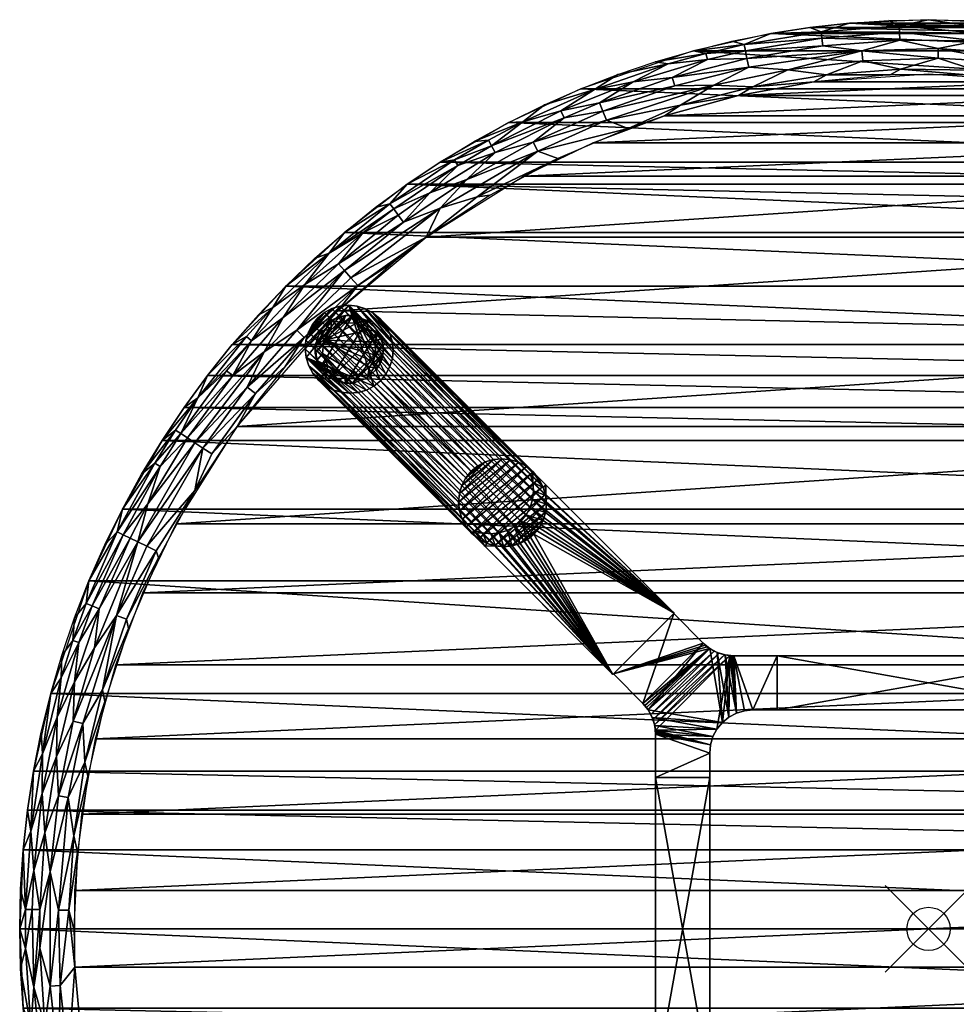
# Model space of a CAD drawing. Header units: inches. Extents: x -21 to 21, y -21 to 21.
# Tile 3 of 4: x -21 to 0.6, y -1.7 to 21. Entities that reach past the tile are written whole.
import ezdxf

# ---------------------------------------------------------------- set-up
doc = ezdxf.new("R2010")
doc.units = ezdxf.units.IN
doc.header["$MEASUREMENT"] = 0
doc.header["$PDMODE"] = 35
for name, color, linetype in [('AFUTL-3-EDPL', 19, 'Continuous'), ('AFUTL-3-GDPL', 19, 'Continuous'), ('AFUTL-3-HWPT', 4, 'Continuous'), ('AFUTL-3-LGWD', 15, 'Continuous'), ('AFUTL-3-TPWD', 15, 'Continuous')]:
    doc.layers.add(name, color=color, linetype=linetype)

msp = doc.modelspace()

# ---------------------------------------------------------------- linework, layer by layer
msp.add_point((0, 0))

# ---------------------------------------------------------------- meshes
at = {"layer": 'AFUTL-3-EDPL'}
mesh = msp.add_polyface(dxfattribs=at)
corners = [(-0.646, 19.857, 41.005), (-2.362, 19.727, 41.005), (-1.523, 20.052, 41.092), (-2.442, 20.394, 41.371), (-4.198, 20.107, 41.371), (-4.234, 20.281, 41.556), (-3.253, 19.845, 41.092), (-4.06, 19.448, 41.005), (-4.959, 19.489, 41.092), (-2.481, 20.718, 41.766), (-2.463, 20.572, 41.556), (-4.265, 20.426, 41.766), (-0.673, 20.708, 41.556), (0.22, 20.334, 41.215), (0.218, 20.108, 41.092), (-1.541, 20.277, 41.215), (-3.647, 20.681, 42.047), (-0.667, 20.529, 41.371), (-0.678, 20.855, 41.766), (-4.156, 19.906, 41.215), (-0.916, 20.98, 42.047), (-1.83, 20.92, 42.047), (-2.741, 20.82, 42.047), (-5.109, 20.079, 41.556), (-2.651, 19.567, 40.976), (-4.394, 19.251, 40.976), (-0.886, 19.726, 40.976), (0, 21, 42.047), (-4.545, 20.502, 42.047)]
mesh.append_faces([[corners[k] for k in face] for face in [(20, 18, 21), (22, 9, 16), (12, 17, 10), (10, 3, 5), (5, 4, 23), (27, 18, 20), (21, 9, 22), (16, 11, 28)]], dxfattribs={"vtx0": -1, "vtx1": -1})
mesh.append_faces([[corners[k] for k in face] for face in [(0, 1, 2), (6, 7, 8), (9, 10, 11), (13, 14, 15), (16, 9, 11), (18, 12, 9), (13, 15, 17), (14, 0, 2), (6, 8, 19), (14, 2, 15), (15, 6, 19), (1, 7, 6), (21, 18, 9), (17, 3, 10), (15, 19, 4), (2, 1, 6), (2, 6, 15), (1, 24, 7), (0, 26, 1)]], dxfattribs={"vtx0": -1, "vtx1": -1, "vtx2": -1})
mesh.append_faces([[corners[k] for k in face] for face in [(9, 12, 10), (17, 15, 3), (11, 10, 5), (7, 24, 25), (1, 26, 24)]], dxfattribs={"vtx0": -1, "vtx2": -1})
mesh.append_faces([[corners[k] for k in face] for face in [(3, 15, 4)]], dxfattribs={"vtx1": -1})
mesh.append_faces([[corners[k] for k in face] for face in [(3, 4, 5)]], dxfattribs={"vtx1": -1, "vtx2": -1})
mesh = msp.add_polyface(dxfattribs=at)
corners = [(0.916, 20.98, 42.047), (1.13, 20.836, 41.766), (0, 21, 42.047), (2.854, 20.134, 41.215), (1.958, 20.014, 41.092), (0.22, 20.334, 41.215), (1.83, 20.92, 42.047), (2.929, 20.66, 41.766), (3.683, 19.77, 41.092), (2.789, 19.671, 41.005), (2.908, 20.513, 41.556), (2.883, 20.337, 41.371), (1.122, 20.688, 41.556), (1.112, 20.51, 41.371), (1.076, 19.838, 41.005), (2.741, 20.82, 42.047), (-0.673, 20.708, 41.556), (-0.678, 20.855, 41.766), (4.394, 19.251, 40.976), (-0.646, 19.857, 41.005), (0.218, 20.108, 41.092), (4.673, 20.185, 41.556), (-0.667, 20.529, 41.371), (3.647, 20.681, 42.047), (0.886, 19.726, 40.976), (-0.886, 19.726, 40.976), (3.761, 20.193, 41.371), (2.651, 19.567, 40.976)]
mesh.append_faces([[corners[k] for k in face] for face in [(0, 1, 2), (10, 11, 12), (15, 7, 6), (12, 13, 16), (11, 3, 13), (23, 7, 15), (6, 1, 0), (26, 3, 11)]], dxfattribs={"vtx0": -1, "vtx1": -1})
mesh.append_faces([[corners[k] for k in face] for face in [(3, 4, 5), (6, 7, 1), (8, 4, 3), (8, 9, 4), (9, 14, 4), (18, 9, 8), (14, 19, 20), (2, 1, 17), (1, 12, 17), (7, 21, 10), (7, 10, 1), (13, 22, 16), (13, 5, 22), (3, 5, 13), (4, 14, 20), (4, 20, 5), (14, 24, 19), (9, 27, 14)]], dxfattribs={"vtx0": -1, "vtx1": -1, "vtx2": -1})
mesh.append_faces([[corners[k] for k in face] for face in [(17, 12, 16), (1, 10, 12), (19, 24, 25), (14, 27, 24), (9, 18, 27)]], dxfattribs={"vtx0": -1, "vtx2": -1})
mesh.append_faces([[corners[k] for k in face] for face in [(11, 13, 12), (26, 11, 10)]], dxfattribs={"vtx1": -1, "vtx2": -1})
mesh = msp.add_polyface(dxfattribs=at)
corners = [(-7.182, 19.734, 42.047), (-6.017, 19.98, 41.766), (-7.723, 19.384, 41.766), (-7.443, 18.681, 41.092), (-6.938, 18.487, 40.976), (-9.032, 17.967, 41.092), (-5.923, 19.668, 41.371), (-7.603, 19.081, 41.371), (-6.828, 19.561, 41.556), (-4.06, 19.448, 41.005), (-5.729, 19.024, 41.005), (-4.959, 19.489, 41.092), (-6.315, 20.028, 42.047), (-4.198, 20.107, 41.371), (-5.109, 20.079, 41.556), (-5.435, 20.284, 42.047), (-4.265, 20.426, 41.766), (-5.145, 20.222, 41.766), (-8.495, 18.897, 41.556), (-4.545, 20.502, 42.047), (-5.864, 19.472, 41.215), (-7.527, 18.891, 41.215), (-4.156, 19.906, 41.215), (-4.234, 20.281, 41.556), (-9.134, 18.169, 41.215), (-6.102, 18.78, 40.976), (-4.394, 19.251, 40.976), (-8.422, 18.734, 41.371), (-8.036, 19.401, 42.047)]
mesh.append_faces([[corners[k] for k in face] for face in [(3, 4, 5), (12, 1, 0), (19, 16, 15), (20, 11, 21), (16, 23, 17), (15, 17, 12), (7, 21, 27), (0, 2, 28), (17, 14, 1)]], dxfattribs={"vtx0": -1, "vtx1": -1})
mesh.append_faces([[corners[k] for k in face] for face in [(0, 1, 2), (6, 7, 8), (9, 10, 11), (13, 6, 14), (11, 10, 3), (14, 6, 8), (8, 7, 18), (22, 11, 20), (10, 4, 3), (1, 8, 2), (1, 14, 8), (2, 8, 18), (13, 22, 6), (22, 20, 6), (6, 20, 7), (21, 3, 24), (11, 3, 21), (9, 26, 10)]], dxfattribs={"vtx0": -1, "vtx1": -1, "vtx2": -1})
mesh.append_faces([[corners[k] for k in face] for face in [(15, 16, 17), (17, 23, 14), (10, 25, 4), (10, 26, 25), (12, 17, 1)]], dxfattribs={"vtx0": -1, "vtx2": -1})
mesh.append_faces([[corners[k] for k in face] for face in [(20, 21, 7), (7, 27, 18)]], dxfattribs={"vtx1": -1, "vtx2": -1})
mesh = msp.add_polyface(dxfattribs=at)
corners = [(-9.372, 18.643, 41.766), (-8.495, 18.897, 41.556), (-10.099, 18.09, 41.556), (-9.032, 17.967, 41.092), (-11.285, 16.645, 41.092), (-10.672, 17.31, 41.215), (-6.938, 18.487, 40.976), (-8.568, 17.791, 40.976), (-10.5, 18.186, 42.047), (-10.171, 18.22, 41.766), (-12.13, 16.321, 41.215), (-8.422, 18.734, 41.371), (-9.134, 18.169, 41.215), (-10.012, 17.935, 41.371), (-7.527, 18.891, 41.215), (-10.873, 17.636, 41.556), (-11.527, 17.001, 41.371), (-12.359, 16.629, 41.556), (-8.036, 19.401, 42.047), (-7.723, 19.384, 41.766), (-8.875, 19.032, 42.047), (-10.427, 16.912, 41.005), (-10.128, 16.951, 40.976), (-11.607, 15.975, 40.976), (-11.283, 17.711, 42.047), (-10.951, 17.762, 41.766), (-12.045, 17.202, 42.047), (-9.697, 18.627, 42.047), (-12.447, 16.747, 41.766), (-7.443, 18.681, 41.092)]
mesh.append_faces([[corners[k] for k in face] for face in [(18, 19, 20), (24, 25, 26), (27, 0, 8), (0, 2, 9), (2, 13, 15), (20, 0, 27), (8, 9, 24), (9, 2, 25)]], dxfattribs={"vtx0": -1, "vtx1": -1})
mesh.append_faces([[corners[k] for k in face] for face in [(0, 1, 2), (3, 4, 5), (5, 4, 10), (11, 12, 13), (14, 12, 11), (15, 16, 17), (13, 16, 15), (11, 13, 2), (7, 21, 3), (1, 11, 2), (20, 19, 0), (25, 15, 28), (19, 1, 0), (5, 10, 16), (13, 5, 16), (12, 5, 13), (12, 3, 5), (21, 23, 4), (3, 21, 4)]], dxfattribs={"vtx0": -1, "vtx1": -1, "vtx2": -1})
mesh.append_faces([[corners[k] for k in face] for face in [(8, 0, 9), (21, 22, 23), (21, 7, 22), (25, 2, 15), (24, 9, 25)]], dxfattribs={"vtx0": -1, "vtx2": -1})
mesh.append_faces([[corners[k] for k in face] for face in [(6, 7, 3), (29, 3, 12)]], dxfattribs={"vtx1": -1, "vtx2": -1})
mesh = msp.add_polyface(dxfattribs=at)
corners = [(-12.784, 16.66, 42.047), (-12.447, 16.747, 41.766), (-13.499, 16.087, 42.047), (-13.348, 15.041, 41.092), (-13.187, 14.86, 41.005), (-14.599, 13.829, 41.092), (-13.85, 15.607, 41.766), (-13.068, 16.078, 41.556), (-14.41, 14.886, 41.556), (-12.045, 17.202, 42.047), (-10.951, 17.762, 41.766), (-13.633, 15.363, 41.371), (-12.13, 16.321, 41.215), (-11.285, 16.645, 41.092), (-13.498, 15.21, 41.215), (-15.355, 13.332, 41.215), (-14.912, 14.125, 41.371), (-11.607, 15.975, 40.976), (-15.149, 14.35, 41.766), (-12.252, 16.486, 41.371), (-15.645, 13.583, 41.556), (-14.849, 14.849, 42.047), (-14.187, 15.483, 42.047), (-12.359, 16.629, 41.556), (-10.873, 17.636, 41.556), (-12.312, 15.438, 40.976), (-13.646, 14.272, 40.976), (-14.424, 13.663, 41.005), (-11.527, 17.001, 41.371), (-15.483, 14.187, 42.047)]
mesh.append_faces([[corners[k] for k in face] for face in [(6, 23, 7)]], dxfattribs={"vtx0": -1})
mesh.append_faces([[corners[k] for k in face] for face in [(0, 1, 2), (3, 4, 5), (12, 13, 14), (13, 17, 3), (22, 6, 21), (23, 19, 7), (28, 12, 19), (9, 1, 0), (2, 6, 22), (21, 18, 29)]], dxfattribs={"vtx0": -1, "vtx1": -1})
mesh.append_faces([[corners[k] for k in face] for face in [(9, 10, 1), (7, 11, 8), (14, 15, 16), (6, 8, 18), (19, 11, 7), (18, 8, 20), (21, 6, 18), (11, 14, 16), (2, 1, 6), (1, 23, 6), (1, 24, 23), (19, 12, 11), (8, 16, 20), (11, 16, 8), (17, 4, 3), (4, 26, 27)]], dxfattribs={"vtx0": -1, "vtx1": -1, "vtx2": -1})
mesh.append_faces([[corners[k] for k in face] for face in [(6, 7, 8), (12, 14, 11), (13, 3, 14), (3, 5, 14), (28, 19, 23)]], dxfattribs={"vtx1": -1, "vtx2": -1})
mesh.append_faces([[corners[k] for k in face] for face in [(4, 25, 26), (17, 25, 4)]], dxfattribs={"vtx2": -1})
mesh = msp.add_polyface(dxfattribs=at)
corners = [(-13.187, 14.86, 41.005), (-14.424, 13.663, 41.005), (-14.599, 13.829, 41.092), (-16.079, 12.782, 41.371), (-17.125, 11.342, 41.371), (-17.273, 11.44, 41.556), (-15.756, 13.68, 41.766), (-15.645, 13.583, 41.556), (-16.881, 12.265, 41.766), (-15.552, 12.363, 41.005), (-16.766, 11.104, 41.092), (-15.742, 12.514, 41.092), (-16.564, 10.971, 41.005), (-16.218, 12.893, 41.556), (-14.912, 14.125, 41.371), (-16.66, 12.784, 42.047), (-15.483, 14.187, 42.047), (-15.149, 14.35, 41.766), (-16.087, 13.499, 42.047), (-16.954, 11.229, 41.215), (-15.355, 13.332, 41.215), (-13.498, 15.21, 41.215), (-17.202, 12.045, 42.047), (-17.397, 11.522, 41.766), (-17.711, 11.283, 42.047), (-17.753, 10.681, 41.556), (-13.646, 14.272, 40.976), (-14.87, 12.992, 40.976), (-15.975, 11.607, 40.976), (-17.88, 10.758, 41.766)]
mesh.append_faces([[corners[k] for k in face] for face in [(20, 4, 3), (8, 7, 13)]], dxfattribs={"vtx0": -1})
mesh.append_faces([[corners[k] for k in face] for face in [(13, 5, 8), (16, 17, 18), (23, 24, 8), (17, 7, 6), (7, 3, 13), (18, 6, 15)]], dxfattribs={"vtx0": -1, "vtx1": -1})
mesh.append_faces([[corners[k] for k in face] for face in [(0, 1, 2), (6, 7, 8), (9, 12, 10), (3, 5, 13), (14, 3, 7), (15, 6, 8), (11, 19, 20), (21, 2, 20), (1, 9, 11), (20, 19, 4), (2, 11, 20), (2, 1, 11), (1, 27, 9), (28, 12, 9)]], dxfattribs={"vtx0": -1, "vtx1": -1, "vtx2": -1})
mesh.append_faces([[corners[k] for k in face] for face in [(9, 10, 11), (8, 22, 15), (5, 23, 8), (14, 20, 3), (18, 17, 6), (4, 25, 5), (1, 26, 27), (9, 27, 28), (8, 24, 22), (5, 29, 23)]], dxfattribs={"vtx0": -1, "vtx2": -1})
mesh.append_faces([[corners[k] for k in face] for face in [(3, 4, 5), (11, 10, 19)]], dxfattribs={"vtx1": -1, "vtx2": -1})
mesh = msp.add_polyface(dxfattribs=at)
corners = [(-18.042, 9.817, 41.371), (-18.611, 9.105, 41.556), (-17.753, 10.681, 41.556), (-18.45, 9.026, 41.371), (-19.329, 7.46, 41.556), (-17.846, 8.731, 41.005), (-18.761, 7.241, 41.092), (-18.064, 8.837, 41.092), (-19.467, 7.513, 41.766), (-19.734, 7.182, 42.047), (-19.401, 8.036, 42.047), (-16.951, 10.128, 40.976), (-16.766, 11.104, 41.092), (-17.125, 11.342, 41.371), (-17.397, 11.522, 41.766), (-18.186, 10.5, 42.047), (-17.711, 11.283, 42.047), (-18.744, 9.17, 41.766), (-18.627, 9.697, 42.047), (-17.88, 10.758, 41.766), (-19.163, 7.396, 41.371), (-19.032, 8.875, 42.047), (-18.535, 7.153, 41.005), (-18.267, 8.937, 41.215), (-16.954, 11.229, 41.215), (-16.564, 10.971, 41.005), (-19.271, 6.493, 41.215), (-17.273, 11.44, 41.556), (-15.975, 11.607, 40.976), (-17.791, 8.568, 40.976)]
mesh.append_faces([[corners[k] for k in face] for face in [(20, 4, 3), (11, 12, 25), (4, 8, 1), (6, 23, 7), (7, 23, 12), (2, 19, 27), (3, 1, 0), (29, 5, 11), (19, 15, 14)]], dxfattribs={"vtx0": -1, "vtx1": -1})
mesh.append_faces([[corners[k] for k in face] for face in [(0, 1, 2), (0, 2, 13), (8, 10, 17), (17, 18, 19), (22, 6, 5), (23, 0, 24), (5, 7, 11), (12, 23, 24), (2, 17, 19), (1, 8, 17), (1, 17, 2), (24, 0, 13), (26, 20, 23), (29, 22, 5)]], dxfattribs={"vtx0": -1, "vtx1": -1, "vtx2": -1})
mesh.append_faces([[corners[k] for k in face] for face in [(3, 4, 1), (5, 6, 7), (8, 9, 10), (11, 7, 12), (14, 15, 16), (17, 21, 18), (23, 20, 3), (23, 3, 0), (19, 18, 15), (17, 10, 21)]], dxfattribs={"vtx0": -1, "vtx2": -1})
mesh.append_faces([[corners[k] for k in face] for face in [(28, 11, 25)]], dxfattribs={"vtx2": -1})
mesh = msp.add_polyface(dxfattribs=at)
corners = [(-18.761, 7.241, 41.092), (-19.271, 6.493, 41.215), (-18.267, 8.937, 41.215), (-19.761, 4.801, 41.215), (-20.151, 3.98, 41.371), (-19.731, 5.709, 41.371), (-20.133, 4.891, 41.556), (-20.044, 5.8, 41.766), (-19.634, 6.615, 41.556), (-20.471, 4.043, 41.766), (-20.502, 4.545, 42.047), (-20.284, 5.435, 42.047), (-19.491, 3.85, 41.005), (-19.541, 4.747, 41.092), (-19.085, 5.522, 41.005), (-20.102, 3.072, 41.215), (-19.774, 6.663, 41.766), (-19.734, 7.182, 42.047), (-19.467, 7.513, 41.766), (-20.028, 6.315, 42.047), (-19.163, 7.396, 41.371), (-20.481, 3.13, 41.556), (-18.535, 7.153, 41.005), (-19.329, 7.46, 41.556), (-19.429, 3.526, 40.976), (-19.035, 5.253, 40.976), (-18.487, 6.938, 40.976), (-17.791, 8.568, 40.976), (-20.681, 3.647, 42.047)]
mesh.append_faces([[corners[k] for k in face] for face in [(0, 3, 1)]], dxfattribs={"vtx0": -1})
mesh.append_faces([[corners[k] for k in face] for face in [(16, 17, 18), (3, 5, 1), (8, 16, 23), (24, 12, 25), (25, 14, 26), (26, 22, 27), (7, 19, 16)]], dxfattribs={"vtx0": -1, "vtx1": -1})
mesh.append_faces([[corners[k] for k in face] for face in [(3, 4, 5), (6, 7, 8), (12, 13, 14), (5, 6, 8), (9, 11, 7), (15, 4, 3), (14, 13, 0), (5, 8, 20), (6, 9, 7), (21, 9, 6), (14, 0, 22), (4, 6, 5), (4, 21, 6), (1, 5, 20), (13, 3, 0), (13, 15, 3), (25, 12, 14), (26, 14, 22)]], dxfattribs={"vtx0": -1, "vtx1": -1, "vtx2": -1})
mesh.append_faces([[corners[k] for k in face] for face in [(9, 10, 11), (16, 19, 17), (23, 16, 18), (20, 8, 23), (9, 28, 10), (7, 11, 19), (8, 7, 16)]], dxfattribs={"vtx0": -1, "vtx2": -1})
mesh.append_faces([[corners[k] for k in face] for face in [(0, 1, 2)]], dxfattribs={"vtx1": -1, "vtx2": -1})
mesh = msp.add_polyface(dxfattribs=at)
corners = [(-20.293, 1.321, 41.215), (-20.42, 2.221, 41.371), (-20.102, 3.072, 41.215), (-19.863, 0.43, 41.005), (-20.105, 0.436, 41.092), (-19.751, 2.148, 41.005), (-20.675, 1.346, 41.556), (-20.862, 0.452, 41.766), (-20.744, 2.256, 41.766), (-20.92, 1.83, 42.047), (-19.879, 3.038, 41.092), (-20.535, 0.445, 41.371), (-20.681, 3.647, 42.047), (-20.471, 4.043, 41.766), (-20.151, 3.98, 41.371), (-20.82, 2.741, 42.047), (-19.491, 3.85, 41.005), (-19.541, 4.747, 41.092), (-20.98, 0.916, 42.047), (-20.293, -1.321, 41.215), (-20.481, 3.13, 41.556), (-20.067, -1.306, 41.092), (-20.862, -0.452, 41.766), (-21, 0, 42.047), (-20.714, 0.449, 41.556), (-19.746, 0, 40.976), (-19.667, 1.77, 40.976), (-19.429, 3.526, 40.976), (-20.535, -0.445, 41.371)]
mesh.append_faces([[corners[k] for k in face] for face in [(4, 19, 0), (22, 23, 7), (24, 7, 6), (25, 3, 26), (26, 5, 27)]], dxfattribs={"vtx0": -1, "vtx1": -1})
mesh.append_faces([[corners[k] for k in face] for face in [(0, 1, 2), (3, 4, 5), (6, 7, 8), (7, 9, 8), (5, 4, 10), (0, 11, 1), (8, 12, 13), (2, 1, 14), (16, 10, 17), (11, 6, 1), (20, 8, 13), (6, 8, 20), (5, 10, 16), (1, 20, 14), (1, 6, 20), (10, 0, 2), (10, 2, 17), (26, 3, 5), (27, 5, 16)]], dxfattribs={"vtx0": -1, "vtx1": -1, "vtx2": -1})
mesh.append_faces([[corners[k] for k in face] for face in [(8, 15, 12), (7, 18, 9), (3, 21, 4), (24, 22, 7), (11, 24, 6), (0, 28, 11), (7, 23, 18), (8, 9, 15)]], dxfattribs={"vtx0": -1, "vtx2": -1})
mesh.append_faces([[corners[k] for k in face] for face in [(4, 0, 10)]], dxfattribs={"vtx1": -1, "vtx2": -1})
mesh = msp.add_polyface(dxfattribs=at)
corners = [(-20.675, -1.346, 41.556), (-20.862, -0.452, 41.766), (-20.714, 0.449, 41.556), (-20.42, -2.221, 41.371), (-20.293, -1.321, 41.215), (-20.102, -3.072, 41.215), (-20.92, -1.83, 42.047), (-20.744, -2.256, 41.766), (-20.82, -2.741, 42.047), (-20.067, -1.306, 41.092), (-19.726, -0.886, 40.976), (-19.879, -3.038, 41.092), (-20.151, -3.98, 41.371), (-20.471, -4.043, 41.766), (-20.481, -3.13, 41.556), (-20.133, -4.891, 41.556), (-19.567, -2.651, 40.976), (-20.98, -0.916, 42.047), (-20.535, 0.445, 41.371), (-21, 0, 42.047), (-20.535, -0.445, 41.371), (-20.293, 1.321, 41.215), (-19.541, -4.747, 41.092), (-19.306, -4.69, 41.005), (-19.251, -4.394, 40.976), (-19.863, 0.43, 41.005), (-20.681, -3.647, 42.047), (-20.502, -4.545, 42.047), (-19.761, -4.801, 41.215), (-20.105, 0.436, 41.092), (-19.746, 0, 40.976)]
mesh.append_faces([[corners[k] for k in face] for face in [(6, 7, 8), (9, 10, 11), (19, 1, 17), (11, 16, 22), (26, 13, 27), (9, 4, 29), (8, 13, 26), (17, 7, 6)]], dxfattribs={"vtx0": -1, "vtx1": -1})
mesh.append_faces([[corners[k] for k in face] for face in [(0, 1, 2), (3, 4, 5), (3, 5, 12), (13, 14, 15), (4, 9, 5), (17, 1, 7), (18, 0, 2), (14, 3, 12), (1, 0, 7), (14, 12, 15), (4, 20, 21), (20, 4, 3), (10, 9, 25), (8, 7, 13), (7, 0, 14), (7, 14, 13), (0, 3, 14), (12, 5, 28), (5, 11, 28), (22, 16, 23)]], dxfattribs={"vtx0": -1, "vtx1": -1, "vtx2": -1})
mesh.append_faces([[corners[k] for k in face] for face in [(11, 10, 16), (23, 16, 24), (5, 9, 11)]], dxfattribs={"vtx0": -1, "vtx2": -1})
mesh.append_faces([[corners[k] for k in face] for face in [(20, 0, 18)]], dxfattribs={"vtx1": -1})
mesh.append_faces([[corners[k] for k in face] for face in [(0, 20, 3), (30, 10, 25)]], dxfattribs={"vtx1": -1, "vtx2": -1})
at = {"layer": 'AFUTL-3-GDPL'}
mesh = msp.add_polyface(dxfattribs=at)
corners = [(-13.176, 12.799, 0.531), (-12.605, 13.299), (-13.975, 13.599, 0.531), (-13.806, 14.054), (-14.054, 12.968), (-12.968, 12.721), (-12.945, 13.829, 0.531), (-13.299, 14.17), (-13.77, 12.894, 0.531), (-12.721, 13.806), (-13.476, 12.605), (-14.17, 13.476), (-12.777, 13.251, 0.531), (-13.524, 13.997, 0.531), (-14.054, 13.806, 0.177), (-13.944, 12.831, 0.177), (-12.968, 14.054, 0.177), (-12.968, 12.721, 0.177), (-12.721, 12.968, 0.177), (-12.721, 13.806, 0.177), (-13.647, 14.131, 0.177), (-14.131, 13.127, 0.177), (-13.299, 12.605, 0.177), (-12.605, 13.299, 0.177), (-13.647, 12.644, 0.177), (-13.299, 14.17, 0.177), (-14.17, 13.476, 0.177), (-14.005, 13.29, 0.531), (-13.485, 12.77, 0.531), (-12.787, 13.562, 0.531), (-13.806, 12.721), (-12.721, 12.968), (-14.054, 13.806), (-12.968, 14.054), (-13.213, 13.988, 0.531), (-13.801, 13.856, 0.531), (-12.919, 12.974, 0.531), (-13.881, 13.004, 0.531), (-13.944, 13.944, 0.177), (-12.644, 13.647, 0.177), (-14.17, 13.299), (-13.476, 14.17), (-13.299, 12.605), (-12.605, 13.476), (-13.476, 12.605, 0.177), (-12.605, 13.476, 0.177), (-13.806, 14.054, 0.177), (-13.806, 12.721, 0.177), (-12.644, 13.127, 0.177), (-13.476, 14.17, 0.177), (-14.054, 12.968, 0.177), (-12.831, 13.104, 0.531)]
mesh.append_faces([[corners[k] for k in face] for face in [(2, 14, 26), (36, 17, 18), (6, 19, 16), (13, 49, 20), (29, 45, 39), (27, 26, 21), (35, 46, 38), (21, 40, 4), (47, 30, 24), (34, 16, 25), (48, 31, 1), (39, 43, 9), (20, 41, 3), (46, 3, 38), (50, 4, 15), (0, 22, 17), (48, 1, 23), (45, 43, 39), (24, 30, 10), (49, 41, 20), (26, 40, 21), (2, 26, 27), (15, 4, 30), (38, 3, 32), (6, 16, 34), (0, 17, 36), (38, 32, 14), (39, 9, 19), (26, 11, 40), (28, 24, 44), (24, 10, 44), (20, 3, 46), (15, 30, 47), (18, 31, 48), (21, 4, 50)]])
mesh.append_faces([[corners[k] for k in face] for face in [(8, 24, 28), (12, 45, 29), (13, 46, 35), (17, 31, 18), (12, 48, 23), (19, 33, 16), (22, 5, 17), (16, 7, 25), (14, 11, 26), (28, 22, 0), (29, 19, 6), (5, 1, 31), (3, 11, 32), (35, 14, 2), (28, 37, 8), (49, 7, 41), (22, 10, 42), (45, 1, 43), (8, 15, 47), (13, 25, 49), (37, 21, 50)]], dxfattribs={"vtx0": -1})
mesh.append_faces([[corners[k] for k in face] for face in [(30, 9, 10), (33, 4, 7), (41, 11, 3), (42, 1, 5), (27, 0, 2), (0, 27, 28), (9, 30, 33), (37, 15, 8), (7, 40, 41), (10, 43, 42), (51, 48, 12)]], dxfattribs={"vtx0": -1, "vtx1": -1})
mesh.append_faces([[corners[k] for k in face] for face in [(28, 27, 37), (10, 9, 43), (7, 4, 40), (33, 30, 4), (2, 6, 34), (2, 0, 36), (41, 40, 11), (42, 43, 1), (51, 18, 48), (2, 51, 12)]], dxfattribs={"vtx0": -1, "vtx2": -1})
mesh.append_faces([[corners[k] for k in face] for face in [(34, 25, 13), (27, 21, 37), (36, 18, 51), (44, 10, 22), (23, 1, 45), (25, 7, 49)]], dxfattribs={"vtx1": -1})
mesh.append_faces([[corners[k] for k in face] for face in [(12, 29, 2), (36, 51, 2), (34, 13, 2), (29, 6, 2)]], dxfattribs={"vtx1": -1, "vtx2": -1})
mesh.append_faces([[corners[k] for k in face] for face in [(8, 47, 24), (28, 44, 22), (14, 32, 11), (16, 33, 7), (22, 42, 5), (37, 50, 15), (17, 5, 31), (19, 9, 33), (13, 35, 2), (35, 38, 14), (29, 39, 19), (12, 23, 45), (13, 20, 46)]], dxfattribs={"vtx2": -1})
at = {"layer": 'AFUTL-3-HWPT'}
mesh = msp.add_polyface(dxfattribs=at)
corners = [(-7.293, 5.879, 40.976), (-5.879, 7.293, 40.976), (-8.841, 10.255, 40.976), (-8.9, 10.196, 40.976), (-8.846, 10.008, 40.976), (-8.828, 9.814, 40.976), (-8.848, 9.621, 40.976), (-8.905, 9.436, 40.976), (-8.996, 9.266, 40.976), (-9.118, 9.118, 40.976), (-9.266, 8.996, 40.976), (-9.436, 8.905, 40.976), (-9.621, 8.848, 40.976), (-9.814, 8.828, 40.976), (-10.008, 8.846, 40.976), (-10.196, 8.9, 40.976), (-10.255, 8.841, 40.976), (-5.879, 7.293, 38.976), (-9.142, 10.556, 38.976), (-10.556, 9.142, 38.976), (-7.293, 5.879, 38.976), (-9.2, 10.497, 38.976), (-10.497, 9.2, 38.976), (-10.309, 9.146, 38.976), (-10.115, 9.129, 38.976), (-9.922, 9.149, 38.976), (-9.737, 9.205, 38.976), (-9.567, 9.296, 38.976), (-9.418, 9.418, 38.976), (-9.296, 9.567, 38.976), (-9.205, 9.737, 38.976), (-9.149, 9.922, 38.976), (-9.129, 10.115, 38.976), (-9.146, 10.309, 38.976)]
mesh.append_faces([[corners[k] for k in face] for face in [(17, 2, 1), (16, 20, 0), (3, 18, 21), (16, 22, 19), (23, 19, 22), (3, 33, 4), (4, 32, 5), (5, 31, 6), (6, 30, 7), (7, 29, 8), (8, 28, 9), (10, 28, 27), (11, 27, 26), (12, 26, 25), (13, 25, 24), (14, 24, 23), (15, 23, 22), (1, 20, 17)]], dxfattribs={"vtx0": -1})
mesh.append_faces([[corners[k] for k in face] for face in [(1, 9, 0), (2, 4, 1), (33, 17, 32), (32, 17, 31), (31, 17, 30), (30, 17, 29), (29, 17, 28), (28, 20, 27), (27, 20, 26), (26, 20, 25), (25, 20, 24), (24, 20, 23)]], dxfattribs={"vtx0": -1, "vtx1": -1})
mesh.append_faces([[corners[k] for k in face] for face in [(0, 9, 10), (0, 10, 11), (1, 4, 5), (1, 5, 6), (1, 7, 8), (1, 8, 9), (0, 12, 13), (0, 13, 14), (14, 16, 0), (33, 18, 17), (28, 17, 20), (23, 20, 19)]], dxfattribs={"vtx0": -1, "vtx2": -1})
mesh.append_faces([[corners[k] for k in face] for face in [(15, 16, 14), (18, 2, 17), (19, 20, 16), (2, 18, 3), (15, 22, 16), (21, 18, 33), (21, 33, 3), (9, 28, 10), (10, 27, 11), (11, 26, 12), (12, 25, 13), (13, 24, 14), (14, 23, 15), (0, 20, 1)]], dxfattribs={"vtx1": -1})
mesh.append_faces([[corners[k] for k in face] for face in [(6, 7, 1), (11, 12, 0)]], dxfattribs={"vtx1": -1, "vtx2": -1})
mesh.append_faces([[corners[k] for k in face] for face in [(2, 3, 4), (4, 33, 32), (5, 32, 31), (6, 31, 30), (7, 30, 29), (8, 29, 28)]], dxfattribs={"vtx2": -1})
mesh = msp.add_polyface(dxfattribs=at)
corners = [(-5.89, 7.282, 39.008), (-5.89, 7.282, 40.976), (-5.209, 6.601, 40.976), (-5.209, 6.601, 38.986), (-7.282, 5.89, 40.976), (-7.282, 5.89, 39.008), (-6.601, 5.209, 38.986), (-6.601, 5.209, 40.976), (-3.5, 6.308, 40.976), (-3.5, 6.308, 38.976), (-4.502, 6.308, 38.976), (-4.502, 6.308, 40.976), (-3.5, 5.058, 40.976), (-3.5, 5.058, 38.976), (-5.057, 6.476, 40.976), (-4.884, 6.384, 40.976), (-4.697, 6.327, 40.976), (-4.532, 6.308, 38.976), (-4.563, 6.31, 38.976), (-4.594, 6.312, 38.976), (-4.716, 6.331, 38.977), (-4.837, 6.366, 38.977), (-4.954, 6.416, 38.979), (-5.062, 6.48, 38.981), (-5.114, 6.517, 38.983), (-5.163, 6.557, 38.984), (-6.308, 4.502, 40.976), (-6.327, 4.697, 40.976), (-6.384, 4.884, 40.976), (-6.476, 5.057, 40.976), (-6.557, 5.163, 38.984), (-6.517, 5.114, 38.983), (-6.48, 5.062, 38.981), (-6.416, 4.954, 38.979), (-6.366, 4.837, 38.977), (-6.331, 4.716, 38.977), (-6.312, 4.594, 38.976), (-6.31, 4.563, 38.976), (-6.308, 4.532, 38.976), (-6.308, 4.502, 38.976), (-4.058, 5.058, 40.976), (-4.058, 5.058, 38.976), (-6.308, 3.5, 40.976), (-5.058, 3.5, 40.976), (-5.058, 4.058, 40.976), (-5.039, 4.253, 40.976), (-4.982, 4.441, 40.976), (-4.889, 4.613, 40.976), (-4.765, 4.765, 40.976), (-4.613, 4.889, 40.976), (-4.441, 4.982, 40.976), (-4.253, 5.039, 40.976), (-6.308, 3.5, 38.976), (-5.058, 4.058, 38.976), (-5.039, 4.253, 38.976), (-4.982, 4.441, 38.976), (-4.889, 4.613, 38.976), (-4.765, 4.765, 38.976), (-4.613, 4.889, 38.976), (-4.441, 4.982, 38.976), (-4.253, 5.039, 38.976), (-5.058, 3.5, 38.976)]
mesh.append_faces([[corners[k] for k in face] for face in [(1, 5, 4), (9, 12, 13), (44, 42, 43), (60, 40, 51), (59, 51, 50), (58, 50, 49), (57, 49, 48), (56, 48, 47), (55, 47, 46), (54, 46, 45), (53, 43, 61), (41, 9, 13), (42, 61, 43)]], dxfattribs={"vtx0": -1})
mesh.append_faces([[corners[k] for k in face] for face in [(0, 2, 3), (8, 10, 11), (14, 24, 2), (15, 22, 14), (22, 15, 21), (21, 16, 20), (20, 16, 19), (19, 11, 18), (18, 11, 17), (17, 11, 10), (27, 36, 26), (28, 34, 27), (34, 28, 33), (33, 29, 32), (32, 29, 31), (31, 7, 30), (30, 7, 6), (13, 40, 41), (1, 7, 2), (2, 29, 14), (14, 48, 15), (15, 49, 16), (16, 50, 11), (48, 28, 47), (47, 27, 46), (46, 26, 45), (45, 26, 44), (52, 26, 39), (41, 40, 60), (32, 22, 33), (33, 21, 34), (34, 20, 35), (35, 19, 36), (18, 59, 19), (59, 10, 60), (60, 10, 41), (53, 39, 54), (5, 23, 6), (6, 23, 30), (30, 23, 31), (31, 23, 32)]], dxfattribs={"vtx0": -1, "vtx1": -1})
mesh.append_faces([[corners[k] for k in face] for face in [(14, 29, 48), (19, 56, 36)]], dxfattribs={"vtx0": -1, "vtx1": -1, "vtx2": -1})
mesh.append_faces([[corners[k] for k in face] for face in [(7, 5, 6), (2, 24, 25), (2, 25, 3), (14, 22, 23), (14, 23, 24), (21, 15, 16), (19, 16, 11), (26, 36, 37), (26, 37, 38), (27, 34, 35), (27, 35, 36), (33, 28, 29), (31, 29, 7), (2, 7, 29), (15, 48, 49), (16, 49, 50), (11, 50, 51), (11, 51, 40), (47, 28, 27), (46, 27, 26), (44, 26, 42), (40, 8, 11), (53, 45, 44), (33, 22, 21), (34, 21, 20), (35, 20, 19), (19, 59, 58), (19, 58, 57), (59, 17, 10), (41, 10, 9), (36, 56, 55), (36, 55, 54), (54, 39, 38), (54, 38, 37), (53, 52, 39), (5, 3, 25), (5, 25, 24)]], dxfattribs={"vtx0": -1, "vtx2": -1})
mesh.append_faces([[corners[k] for k in face] for face in [(1, 2, 0), (4, 5, 7), (9, 10, 8), (0, 5, 1), (8, 12, 9), (12, 40, 13), (12, 8, 40), (42, 26, 52), (60, 51, 59), (59, 50, 58), (58, 49, 57), (57, 48, 56), (56, 47, 55), (55, 46, 54), (54, 45, 53), (61, 52, 53), (0, 3, 5), (52, 61, 42)]], dxfattribs={"vtx1": -1})
mesh.append_faces([[corners[k] for k in face] for face in [(38, 39, 26), (29, 28, 48), (44, 43, 53), (23, 22, 32), (18, 17, 59), (57, 56, 19), (37, 36, 54), (24, 23, 5)]], dxfattribs={"vtx1": -1, "vtx2": -1})
mesh.append_faces([[corners[k] for k in face] for face in [(1, 4, 7)]], dxfattribs={"vtx2": -1})
mesh = msp.add_polyface(dxfattribs=at)
corners = [(-3.5, 5.058, 38.976), (-3.5, 6.308, 38.976), (3.5, 6.308, 38.976), (3.5, 5.058, 38.976), (3.5, 5.058, 40.976), (-3.5, 5.058, 40.976), (3.5, 6.308, 40.976), (-3.5, 6.308, 40.976)]
mesh.append_faces([[corners[k] for k in face] for face in [(3, 1, 2), (5, 3, 4), (2, 4, 3), (1, 6, 2), (5, 6, 7), (0, 7, 1)]], dxfattribs={"vtx0": -1})
mesh.append_faces([[corners[k] for k in face] for face in [(0, 1, 3), (0, 3, 5), (6, 4, 2), (7, 6, 1), (4, 6, 5), (5, 7, 0)]], dxfattribs={"vtx1": -1})
mesh = msp.add_polyface(dxfattribs=at)
corners = [(-6.308, 3.5, 38.976), (-5.058, 3.5, 38.976), (-5.058, -3.5, 38.976), (-6.308, -3.5, 38.976), (-6.308, 3.5, 40.976), (-6.308, -3.5, 40.976), (-5.058, -3.5, 40.976), (-5.058, 3.5, 40.976)]
mesh.append_faces([[corners[k] for k in face] for face in [(3, 1, 2), (4, 3, 5), (2, 5, 3), (6, 1, 7), (6, 4, 5), (7, 0, 4)]], dxfattribs={"vtx0": -1})
mesh.append_faces([[corners[k] for k in face] for face in [(0, 1, 3), (0, 3, 4), (6, 5, 2), (2, 1, 6), (7, 4, 6), (1, 0, 7)]], dxfattribs={"vtx1": -1})
at = {"layer": 'AFUTL-3-LGWD'}
mesh = msp.add_polyface(dxfattribs=at)
corners = [(-12.662, 12.662, 0.098), (-12.537, 12.814, 0.098), (-12.445, 12.989, 0.098), (-12.39, 13.178, 0.098), (-12.372, 13.376, 0.098), (-12.394, 13.574, 0.098), (-12.454, 13.766, 0.098), (-12.55, 13.942, 0.098), (-12.677, 14.097, 0.098), (-12.833, 14.225, 0.098), (-13.009, 14.321, 0.098), (-13.2, 14.381, 0.098), (-13.399, 14.403, 0.098), (-13.596, 14.385, 0.098), (-13.786, 14.33, 0.098), (-13.961, 14.238, 0.098), (-14.113, 14.113, 0.098), (-14.238, 13.961, 0.098), (-14.33, 13.786, 0.098), (-14.385, 13.596, 0.098), (-14.403, 13.399, 0.098), (-14.381, 13.2, 0.098), (-14.321, 13.009, 0.098), (-14.225, 12.833, 0.098), (-14.097, 12.677, 0.098), (-13.942, 12.55, 0.098), (-13.766, 12.454, 0.098), (-13.574, 12.394, 0.098), (-13.376, 12.372, 0.098), (-13.178, 12.39, 0.098), (-12.989, 12.445, 0.098), (-12.814, 12.537, 0.098), (-10.57, 10.57, 40.972), (-10.417, 10.694, 40.972), (-10.243, 10.786, 40.972), (-10.053, 10.842, 40.972), (-9.855, 10.859, 40.972), (-9.657, 10.838, 40.972), (-9.466, 10.778, 40.972), (-9.289, 10.682, 40.972), (-9.134, 10.554, 40.972), (-9.006, 10.399, 40.972), (-8.91, 10.222, 40.972), (-8.851, 10.031, 40.972), (-8.829, 9.833, 40.972), (-8.846, 9.635, 40.972), (-8.902, 9.445, 40.972), (-8.994, 9.271, 40.972), (-9.118, 9.118, 40.972), (-9.271, 8.994, 40.972), (-9.445, 8.902, 40.972), (-9.635, 8.846, 40.972), (-9.833, 8.829, 40.972), (-10.031, 8.851, 40.972), (-10.222, 8.91, 40.972), (-10.399, 9.006, 40.972), (-10.554, 9.134, 40.972), (-10.682, 9.289, 40.972), (-10.778, 9.466, 40.972), (-10.838, 9.657, 40.972), (-10.859, 9.855, 40.972), (-10.842, 10.053, 40.972), (-10.786, 10.243, 40.972), (-10.694, 10.417, 40.972)]
mesh.append_faces([[corners[k] for k in face] for face in [(0, 47, 48), (46, 1, 2), (44, 3, 4), (42, 5, 6), (40, 7, 8), (38, 9, 10), (36, 11, 12), (34, 13, 14), (32, 15, 16), (63, 18, 62), (61, 20, 60), (59, 22, 58), (57, 24, 56), (55, 26, 54), (53, 28, 52), (51, 30, 50), (47, 49, 48), (23, 25, 24), (15, 17, 16), (7, 9, 8)]], dxfattribs={"vtx0": -1})
mesh.append_faces([[corners[k] for k in face] for face in [(1, 47, 0), (47, 1, 46), (45, 3, 44), (43, 5, 42), (41, 7, 40), (39, 9, 38), (37, 11, 36), (35, 13, 34), (33, 15, 32), (32, 17, 63), (62, 19, 61), (60, 21, 59), (58, 23, 57), (56, 25, 55), (54, 27, 53), (52, 29, 51), (50, 31, 49), (33, 63, 34), (34, 62, 35), (35, 61, 36), (36, 60, 37), (37, 59, 38), (38, 58, 39), (39, 57, 40), (40, 56, 41), (41, 55, 42), (42, 54, 43), (43, 53, 44), (44, 52, 45), (45, 51, 46), (46, 50, 47), (21, 27, 22), (22, 26, 23), (12, 20, 13), (13, 19, 14), (14, 18, 15), (11, 4, 12), (4, 11, 5), (5, 10, 6), (6, 9, 7)]], dxfattribs={"vtx0": -1, "vtx1": -1})
mesh.append_faces([[corners[k] for k in face] for face in [(12, 31, 21)]], dxfattribs={"vtx0": -1, "vtx1": -1, "vtx2": -1})
mesh.append_faces([[corners[k] for k in face] for face in [(45, 2, 3), (43, 4, 5), (41, 6, 7), (39, 8, 9), (37, 10, 11), (35, 12, 13), (33, 14, 15), (63, 17, 18), (61, 19, 20), (59, 21, 22), (57, 23, 24), (55, 25, 26), (53, 27, 28), (51, 29, 30), (49, 31, 0), (34, 63, 62), (35, 62, 61), (36, 61, 60), (37, 60, 59), (38, 59, 58), (39, 58, 57), (40, 57, 56), (41, 56, 55), (42, 55, 54), (43, 54, 53), (44, 53, 52), (45, 52, 51), (46, 51, 50), (47, 50, 49), (12, 0, 31), (21, 31, 30), (21, 30, 29), (21, 28, 27), (22, 27, 26), (23, 26, 25), (13, 20, 19), (14, 19, 18), (15, 18, 17), (12, 4, 3), (12, 3, 2), (5, 11, 10), (6, 10, 9)]], dxfattribs={"vtx0": -1, "vtx2": -1})
mesh.append_faces([[corners[k] for k in face] for face in [(46, 2, 45), (44, 4, 43), (42, 6, 41), (40, 8, 39), (38, 10, 37), (36, 12, 35), (34, 14, 33), (32, 63, 33)]], dxfattribs={"vtx1": -1})
mesh.append_faces([[corners[k] for k in face] for face in [(1, 0, 12), (29, 28, 21), (21, 20, 12), (2, 1, 12)]], dxfattribs={"vtx1": -1, "vtx2": -1})
mesh.append_faces([[corners[k] for k in face] for face in [(0, 48, 49), (32, 16, 17), (62, 18, 19), (60, 20, 21), (58, 22, 23), (56, 24, 25), (54, 26, 27), (52, 28, 29), (50, 30, 31)]], dxfattribs={"vtx2": -1})
at = {"layer": 'AFUTL-3-TPWD'}
mesh = msp.add_polyface(dxfattribs=at)
corners = [(-19.401, 8.036, 42.047), (0, 21, 42.047), (0, -21, 42.047), (19.401, -8.036, 42.047), (-18.157, -7.761, 40.976), (0, -19.746, 40.976), (0, 19.746, 40.976), (18.157, -7.761, 40.976), (-16.087, -13.499, 42.047), (16.087, 13.499, 42.047), (-18.157, 7.761, 40.976), (18.157, 7.761, 40.976), (-20.92, -1.83, 42.047), (13.499, -16.087, 42.047), (-13.499, 16.087, 42.047), (8.036, 19.401, 42.047), (-8.036, -19.401, 42.047), (7.761, 18.157, 40.976), (-7.761, -18.157, 40.976), (-7.761, 18.157, 40.976), (7.761, -18.157, 40.976), (-13.646, 14.272, 40.976), (-14.272, -13.646, 40.976), (13.646, -14.272, 40.976), (14.272, 13.646, 40.976), (20.92, -1.83, 42.047), (-19.401, -8.036, 42.047), (-8.036, 19.401, 42.047), (19.401, 8.036, 42.047), (8.036, -19.401, 42.047), (20.92, 1.83, 42.047), (-20.92, 1.83, 42.047), (-13.499, -16.087, 42.047), (-16.087, 13.499, 42.047), (13.499, 16.087, 42.047), (16.087, -13.499, 42.047), (19.251, 4.394, 40.976), (4.394, -19.251, 40.976), (-19.251, -4.394, 40.976), (-4.394, 19.251, 40.976), (4.394, 19.251, 40.976), (-19.251, 4.394, 40.976), (19.251, -4.394, 40.976), (-4.394, -19.251, 40.976), (11.607, 15.975, 40.976), (-15.975, 11.607, 40.976), (15.975, -11.607, 40.976), (-11.607, -15.975, 40.976), (-19.726, -0.886, 40.976), (19.726, -0.886, 40.976), (17.711, 11.283, 42.047), (-17.711, -11.283, 42.047), (11.283, -17.711, 42.047), (-11.283, 17.711, 42.047), (17.711, -11.283, 42.047), (-17.711, 11.283, 42.047), (-11.283, -17.711, 42.047), (11.283, 17.711, 42.047), (-11.607, 15.975, 40.976), (11.607, -15.975, 40.976), (-15.975, -11.607, 40.976), (15.975, 11.607, 40.976), (1.83, 20.92, 42.047), (-1.83, -20.92, 42.047), (-1.83, 20.92, 42.047), (1.83, -20.92, 42.047), (20.681, -3.647, 42.047), (-3.647, -20.681, 42.047), (-20.681, 3.647, 42.047), (3.647, 20.681, 42.047), (20.681, 3.647, 42.047), (-20.681, -3.647, 42.047), (-3.647, 20.681, 42.047), (3.647, -20.681, 42.047), (5.435, 20.284, 42.047), (20.284, -5.435, 42.047), (-5.435, -20.284, 42.047), (-20.284, 5.435, 42.047), (-5.435, 20.284, 42.047), (5.435, -20.284, 42.047), (20.284, 5.435, 42.047), (-20.284, -5.435, 42.047), (21, 0, 42.047), (-21, 0, 42.047), (-9.697, -18.627, 42.047), (18.627, -9.697, 42.047), (-18.627, 9.697, 42.047), (9.697, 18.627, 42.047), (9.697, -18.627, 42.047), (-9.697, 18.627, 42.047), (-18.627, -9.697, 42.047), (18.627, 9.697, 42.047), (-14.849, 14.849, 42.047), (-14.849, -14.849, 42.047), (14.849, -14.849, 42.047), (14.849, 14.849, 42.047), (19.726, 0.886, 40.976), (-19.726, 0.886, 40.976), (2.651, -19.567, 40.976), (-19.567, -2.651, 40.976), (-2.651, 19.567, 40.976), (19.567, 2.651, 40.976), (-19.567, 2.651, 40.976), (19.567, -2.651, 40.976), (2.651, 19.567, 40.976), (-2.651, -19.567, 40.976), (-9.357, -17.388, 40.976), (9.357, 17.388, 40.976), (17.388, -9.357, 40.976), (-17.388, 9.357, 40.976), (-9.357, 17.388, 40.976), (17.388, 9.357, 40.976), (9.357, -17.388, 40.976), (-17.388, -9.357, 40.976), (-6.102, -18.78, 40.976), (-18.78, 6.102, 40.976), (18.78, -6.102, 40.976), (6.102, 18.78, 40.976), (-18.78, -6.102, 40.976), (-6.102, 18.78, 40.976), (18.78, 6.102, 40.976), (6.102, -18.78, 40.976), (2.741, 20.82, 42.047), (20.82, -2.741, 42.047), (-2.741, -20.82, 42.047), (-20.82, 2.741, 42.047), (20.82, 2.741, 42.047), (-20.82, -2.741, 42.047), (-2.741, 20.82, 42.047), (2.741, -20.82, 42.047), (12.045, 17.202, 42.047), (-17.202, 12.045, 42.047), (17.202, -12.045, 42.047), (-12.045, -17.202, 42.047), (17.202, 12.045, 42.047), (12.045, -17.202, 42.047), (-17.202, -12.045, 42.047), (-12.045, 17.202, 42.047), (16.66, -12.784, 42.047), (-12.784, -16.66, 42.047), (12.784, 16.66, 42.047), (-16.66, 12.784, 42.047), (16.66, 12.784, 42.047)]
mesh.append_faces([[corners[k] for k in face] for face in [(104, 100, 6), (105, 98, 5), (64, 62, 1), (65, 63, 2)]], dxfattribs={"vtx0": -1})
mesh.append_faces([[corners[k] for k in face] for face in [(96, 97, 101), (77, 80, 0), (85, 90, 54), (86, 91, 55), (27, 15, 78), (29, 16, 79), (44, 58, 107), (47, 59, 106), (113, 108, 60), (111, 109, 61), (75, 81, 3), (53, 57, 89), (52, 56, 88), (83, 82, 31), (33, 9, 92), (35, 8, 94), (120, 115, 11), (118, 116, 4), (17, 19, 117), (18, 20, 114), (24, 21, 44), (22, 23, 47), (48, 49, 99), (13, 32, 135), (14, 34, 137), (138, 136, 35), (141, 142, 33), (60, 46, 22), (61, 45, 24), (123, 127, 66), (125, 126, 68), (72, 69, 128), (73, 67, 129), (66, 71, 75), (68, 70, 77), (78, 74, 72), (79, 76, 73), (12, 25, 83), (3, 26, 85), (0, 28, 86), (88, 84, 29), (89, 87, 27), (92, 95, 14), (94, 93, 13), (97, 96, 48), (99, 103, 38), (101, 102, 36), (40, 39, 104), (43, 37, 105), (106, 112, 18), (107, 110, 17), (11, 10, 111), (4, 7, 113), (114, 121, 43), (117, 119, 40), (38, 42, 118), (36, 41, 120), (25, 12, 123), (31, 30, 125), (128, 122, 64), (129, 124, 65), (55, 50, 131), (54, 51, 132), (135, 133, 52), (137, 130, 53), (132, 136, 138), (131, 134, 141)]], dxfattribs={"vtx0": -1, "vtx1": -1})
mesh.append_faces([[corners[k] for k in face] for face in [(0, 80, 28), (3, 81, 26), (61, 109, 45), (60, 108, 46), (88, 56, 84), (89, 57, 87), (101, 97, 102), (107, 58, 110), (106, 59, 112), (54, 90, 51), (55, 91, 50), (31, 82, 30), (13, 93, 32), (14, 95, 34), (114, 20, 121), (117, 19, 119), (11, 115, 10), (4, 116, 7), (24, 45, 21), (22, 46, 23), (99, 49, 103), (33, 142, 9), (35, 136, 8), (135, 32, 139), (137, 34, 140), (44, 21, 58), (47, 23, 59), (78, 15, 74), (79, 16, 76), (129, 67, 124), (128, 69, 122), (68, 126, 70), (66, 127, 71), (72, 74, 69), (73, 76, 67), (77, 70, 80), (75, 71, 81), (83, 25, 82), (29, 84, 16), (27, 87, 15), (85, 26, 90), (86, 28, 91), (94, 8, 93), (92, 9, 95), (48, 96, 49), (105, 37, 98), (104, 39, 100), (36, 102, 41), (38, 103, 42), (113, 7, 108), (111, 10, 109), (17, 110, 19), (18, 112, 20), (120, 41, 115), (118, 42, 116), (40, 119, 39), (43, 121, 37), (64, 122, 62), (65, 124, 63), (125, 30, 126), (123, 12, 127), (53, 130, 57), (52, 133, 56), (131, 50, 134), (132, 51, 136), (135, 139, 133), (137, 140, 130), (141, 134, 142)]], dxfattribs={"vtx0": -1, "vtx2": -1})

doc.saveas('drawing.dxf')
